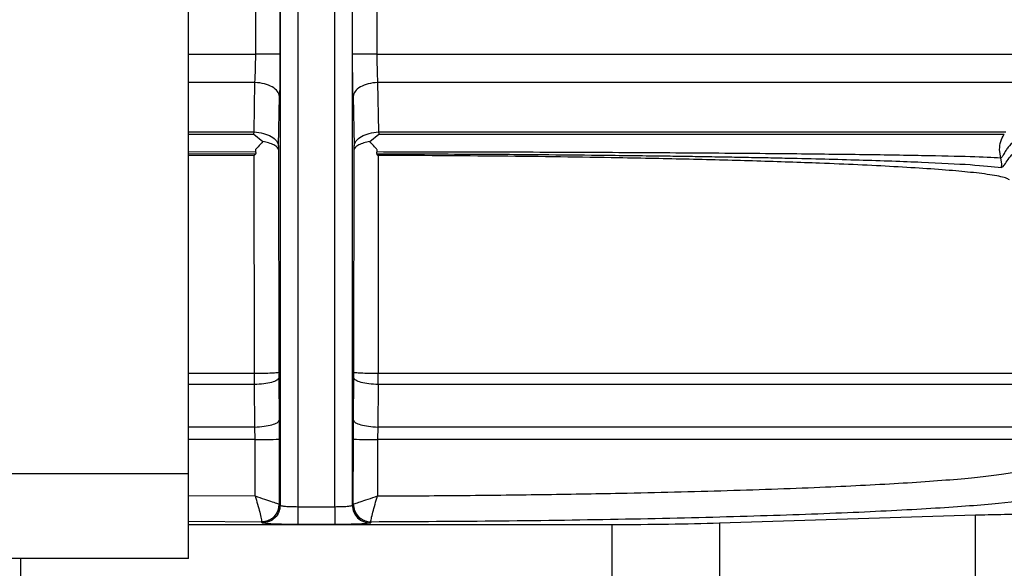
# Model space of a CAD drawing. Header units: inches. Extents: x 144.9 to 238.4, y 214.8 to 247.7.
# Tile 224 of 256: x 177.2709 to 177.4072, y 244.3813 to 244.4571. Entities that reach past the tile are written whole.
import ezdxf

# ---------------------------------------------------------------- set-up
doc = ezdxf.new("R2010")
doc.units = ezdxf.units.IN
doc.header["$LTSCALE"] = 0.25
doc.header["$MEASUREMENT"] = 0
doc.layers.add('ANNOTATIONS', color=1, linetype='Continuous')
doc.layers.add('MOTOR LH', color=7, linetype='Continuous')
doc.styles.add('ARIAL', font='arial.ttf', dxfattribs={"height": 0.09375})
doc.dimstyles.new('STANDARD$0', dxfattribs={"dimtxt": 0.09375, "dimasz": 0.09375, "dimexe": 0.03125, "dimexo": 0.046875, "dimgap": 0.09, "dimtad": 0, "dimtih": 1, "dimtoh": 1, "dimdec": 4, "dimzin": 0, "dimdsep": 46, "dimtxsty": 'ARIAL', "dimcen": 0.09, "dimadec": 0, "dimazin": 0, "dimtfac": 1, "dimtdec": 4, "dimtofl": 0, "dimtmove": 0, "dimatfit": 1, "dimfxl": 1, "dimtolj": 1, "dimtzin": 0, "dimarcsym": 0})

# ---------------------------------------------------------------- blocks, each defined once
blk = doc.blocks.new('*D36')
at = {"layer": 'ANNOTATIONS', "color": 0, "lineweight": -2, "transparency": 16777216}
for p, q in [((176.8454608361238, 244.7210665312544), (176.8454608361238, 245.6873671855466)), ((177.9860858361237, 243.5376739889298), (177.9860858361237, 245.6873671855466)), ((176.9392108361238, 245.6561171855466), (177.130663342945, 245.6561171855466)), ((177.8923358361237, 245.6561171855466), (177.7008833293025, 245.6561171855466))]:
    blk.add_line(p, q, dxfattribs=at)
at = {"layer": 'ANNOTATIONS', "color": 0, "transparency": 16777216}
for points in [[(176.9392108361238, 245.6717421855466), (176.9392108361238, 245.6404921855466), (176.8454608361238, 245.6561171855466)], [(177.8923358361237, 245.6717421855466), (177.8923358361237, 245.6404921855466), (177.9860858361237, 245.6561171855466)]]:
    blk.add_solid(points, dxfattribs=at)
at = {"layer": 'defpoints', "color": 0, "transparency": 16777216}
for p in [(176.8454608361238, 245.6561171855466), (176.8454608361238, 244.6741915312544), (177.9860858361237, 243.4907989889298)]:
    blk.add_point(p, dxfattribs=at)
at = {"layer": 'ANNOTATIONS', "color": 0, "transparency": 16777216, "insert": (177.4157733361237, 245.6561171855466), "char_height": 0.09375, "attachment_point": 5, "style": 'ARIAL'}
blk.add_mtext('\\A1;18 5/8"', dxfattribs=at)
blk = doc.blocks.new('*D38')
at = {"layer": 'ANNOTATIONS', "color": 0, "lineweight": -2, "transparency": 16777216}
for p, q in [((176.5571254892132, 244.7850832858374), (176.5571254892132, 246.0537298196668)), ((177.9860858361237, 243.5376739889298), (177.9860858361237, 246.0537298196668)), ((176.6508754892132, 246.0224798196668), (177.0672639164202, 246.0224798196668)), ((177.8923358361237, 246.0224798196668), (177.4759474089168, 246.0224798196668))]:
    blk.add_line(p, q, dxfattribs=at)
at = {"layer": 'ANNOTATIONS', "color": 0, "transparency": 16777216}
for points in [[(176.6508754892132, 246.0381048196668), (176.6508754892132, 246.0068548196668), (176.5571254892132, 246.0224798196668)], [(177.8923358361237, 246.0381048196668), (177.8923358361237, 246.0068548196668), (177.9860858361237, 246.0224798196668)]]:
    blk.add_solid(points, dxfattribs=at)
at = {"layer": 'defpoints', "color": 0, "transparency": 16777216}
for p in [(177.9860858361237, 246.0224798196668), (176.5571254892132, 244.7382082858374), (177.9860858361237, 243.4907989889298)]:
    blk.add_point(p, dxfattribs=at)
at = {"layer": 'ANNOTATIONS', "color": 0, "transparency": 16777216, "insert": (177.2716056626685, 246.0224798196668), "char_height": 0.09375, "attachment_point": 5, "style": 'ARIAL'}
blk.add_mtext('\\A1;24""', dxfattribs=at)

msp = doc.modelspace()

# ---------------------------------------------------------------- linework, layer by layer
at = {"layer": 'MOTOR LH'}
for p, q in [((177.2942814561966, 244.3826446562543), (177.2942814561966, 244.5807696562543)), ((177.3035775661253, 244.4523913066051), (177.3035775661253, 244.4715124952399)), ((177.3069405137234, 244.4722632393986), (177.3069405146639, 244.4523913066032)), ((177.3069613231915, 244.4722779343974), (177.3069613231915, 244.3899920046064)), ((177.3169696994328, 244.3899920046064), (177.316969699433, 244.4722779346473)), ((177.3169905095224, 244.4523913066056), (177.3169905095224, 244.4722632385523)), ((177.3203534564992, 244.4715124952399), (177.3203534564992, 244.4523913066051)), ((177.3094204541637, 244.4709862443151), (177.3094204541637, 244.3897954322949)), ((177.3145105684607, 244.3897954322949), (177.3145105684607, 244.4709862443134)), ((177.2942814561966, 244.4523913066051), (177.3035775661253, 244.4523913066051)), ((177.3203534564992, 244.4523913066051), (177.4131781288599, 244.4523913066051)), ((177.3034786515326, 244.4484789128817), (177.2942814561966, 244.4484789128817)), ((177.3033439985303, 244.4416277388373), (177.3034786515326, 244.4484789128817)), ((177.3204523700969, 244.448478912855), (177.3205870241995, 244.4416277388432)), ((177.4117610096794, 244.448478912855), (177.3204523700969, 244.448478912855)), ((177.3067309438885, 244.4396845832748), (177.3068814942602, 244.4465357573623)), ((177.3170495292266, 244.4465357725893), (177.317200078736, 244.4396845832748)), ((177.2942814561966, 244.4416277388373), (177.3033439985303, 244.4416277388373)), ((177.3033247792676, 244.4413095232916), (177.3033439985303, 244.4416277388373)), ((177.3205870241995, 244.4416277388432), (177.4074286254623, 244.4416277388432)), ((177.3205870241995, 244.4416277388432), (177.3206062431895, 244.4413095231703)), ((177.2942814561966, 244.4413095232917), (177.3033247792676, 244.4413095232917)), ((177.3033247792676, 244.4413095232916), (177.3045756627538, 244.4402928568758)), ((177.3193553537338, 244.4402928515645), (177.3206062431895, 244.4413095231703)), ((177.3206062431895, 244.4413095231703), (177.4072128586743, 244.4413095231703)), ((177.3035893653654, 244.4388527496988), (177.2942814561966, 244.4388361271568)), ((177.3067309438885, 244.4396845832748), (177.3067196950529, 244.4392015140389)), ((177.3067196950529, 244.4392015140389), (177.3067644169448, 244.4083995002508)), ((177.3171666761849, 244.4083994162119), (177.3172113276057, 244.4392015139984)), ((177.3172113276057, 244.4392015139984), (177.317200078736, 244.4396845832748)), ((177.4067450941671, 244.4380182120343), (177.4065552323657, 244.4391942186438)), ((177.3033844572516, 244.4383800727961), (177.2942814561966, 244.4383297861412)), ((177.3034225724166, 244.4082482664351), (177.3033844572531, 244.4383800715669)), ((177.30357839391, 244.4386116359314), (177.3033844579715, 244.4383800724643)), ((177.3205465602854, 244.4383800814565), (177.3203523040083, 244.438612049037)), ((177.3205465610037, 244.438380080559), (177.3205084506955, 244.4082482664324)), ((177.406867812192, 244.4372341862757), (177.4067450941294, 244.438018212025)), ((177.4068101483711, 244.4367044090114), (177.406867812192, 244.4372341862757)), ((177.2942814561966, 244.4082482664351), (177.3034225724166, 244.4082482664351)), ((177.3034159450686, 244.4066799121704), (177.3034225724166, 244.4082482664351)), ((177.3067644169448, 244.4083995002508), (177.3067685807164, 244.4076100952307)), ((177.3067685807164, 244.4076100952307), (177.306822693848, 244.4017424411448)), ((177.3171083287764, 244.4017424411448), (177.3171624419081, 244.4076100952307)), ((177.3171624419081, 244.4076100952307), (177.3171666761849, 244.4083994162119)), ((177.3205150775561, 244.4066799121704), (177.3205084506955, 244.4082482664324)), ((177.3205084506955, 244.4082482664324), (177.4108203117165, 244.4082482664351)), ((177.3034159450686, 244.4066799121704), (177.2942814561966, 244.4066799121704)), ((177.3034635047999, 244.4008122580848), (177.3034159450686, 244.4066799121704)), ((177.3205150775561, 244.4066799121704), (177.3204675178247, 244.4008122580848)), ((177.4092512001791, 244.4066799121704), (177.3205150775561, 244.4066799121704)), ((177.3034635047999, 244.4008122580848), (177.2942814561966, 244.4008122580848)), ((177.3034848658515, 244.3990682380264), (177.3034635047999, 244.4008122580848)), ((177.306822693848, 244.4017424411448), (177.3068353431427, 244.3991322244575)), ((177.3170956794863, 244.3991322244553), (177.3171083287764, 244.4017424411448)), ((177.3204675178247, 244.4008122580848), (177.320446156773, 244.3990682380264)), ((177.4107805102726, 244.4008122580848), (177.3204675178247, 244.4008122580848)), ((177.3034848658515, 244.3990682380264), (177.2942814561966, 244.3990682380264)), ((177.3034890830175, 244.3912765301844), (177.3034848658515, 244.3990682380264)), ((177.3068353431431, 244.3991322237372), (177.3068408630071, 244.3901366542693)), ((177.3170901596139, 244.390136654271), (177.3170956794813, 244.3991322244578)), ((177.320446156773, 244.3990682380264), (177.320441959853, 244.3912765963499)), ((177.4109521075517, 244.3990682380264), (177.320446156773, 244.3990682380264)), ((177.1475314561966, 244.3943634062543), (177.2942814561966, 244.3943634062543)), ((177.2942814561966, 244.3913457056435), (177.3034890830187, 244.3912765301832)), ((177.3068408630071, 244.3901366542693), (177.3068432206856, 244.3901319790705)), ((177.3068432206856, 244.3901319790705), (177.3069613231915, 244.3899920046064)), ((177.3094204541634, 244.3897954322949), (177.3145105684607, 244.3897954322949)), ((177.316969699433, 244.3899920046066), (177.3170878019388, 244.3901319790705)), ((177.3170878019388, 244.3901319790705), (177.3170901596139, 244.390136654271)), ((177.3677758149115, 244.387540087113), (177.4032368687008, 244.3886547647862)), ((177.4032368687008, 244.3795891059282), (177.4032368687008, 244.3886547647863)), ((177.3043840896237, 244.387673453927), (177.2942814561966, 244.3877421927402)), ((177.2942814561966, 244.3873326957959), (177.3528932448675, 244.3873326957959)), ((177.3043840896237, 244.3876734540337), (177.3043918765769, 244.3876877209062)), ((177.3045021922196, 244.3875334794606), (177.3043840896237, 244.387673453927)), ((177.3145105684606, 244.3873369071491), (177.3094204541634, 244.3873369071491)), ((177.3195469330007, 244.387673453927), (177.3194288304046, 244.3875334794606)), ((177.3195469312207, 244.3876734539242), (177.3195391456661, 244.3876876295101)), ((177.3528932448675, 244.3873326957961), (177.3528932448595, 244.3778536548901)), ((177.3677758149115, 244.387540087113), (177.3677758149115, 244.3783507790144)), ((177.2942814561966, 244.3826446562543), (177.1475314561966, 244.3826446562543)), ((177.2710377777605, 244.3826446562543), (177.2710377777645, 244.3778536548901))]:
    msp.add_line(p, q, dxfattribs=at)
for centre, radius, start, end in [((177.3041989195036, 244.4494306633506), 0.05036748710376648, 269.1876975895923, 273.0004477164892), ((177.3197321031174, 244.4494306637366), 0.05036748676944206, 266.9995522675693, 270.8123024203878), ((177.304380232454, 244.390136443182), 0.002462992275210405, 270.0897301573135, 359.8961528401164), ((177.3195507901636, 244.3901364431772), 0.002462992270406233, 180.1038471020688, 269.9102700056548)]:
    msp.add_arc(centre, radius, start, end, dxfattribs=at)
for points, knots in [([(177.3034786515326, 244.4484789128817), (177.3035073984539, 244.4490944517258), (177.3035645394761, 244.4503179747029), (177.3035732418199, 244.4517030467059), (177.3035775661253, 244.4523913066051)], [0, 0, 0, 0, 0.503087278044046, 1, 1, 1, 1]), ([(177.306940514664, 244.4523913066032), (177.3069379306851, 244.4513610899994), (177.3069327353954, 244.4492897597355), (177.3068986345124, 244.4474569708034), (177.3068814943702, 244.44653575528)], [0, 0, 0, 0, 0.4973695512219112, 1, 1, 1, 1]), ([(177.3170495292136, 244.4465357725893), (177.3170323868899, 244.4474569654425), (177.3169982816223, 244.4492897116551), (177.3169930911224, 244.4513610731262), (177.3169905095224, 244.4523913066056)], [0, 0, 0, 0, 0.5026297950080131, 1, 1, 1, 1]), ([(177.3203534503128, 244.4523913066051), (177.3203577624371, 244.4517030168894), (177.320366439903, 244.4503179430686), (177.3204236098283, 244.4490944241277), (177.3204523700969, 244.448478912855)], [0, 0, 0, 0, 0.4969335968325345, 1, 1, 1, 1]), ([(177.3068814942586, 244.4465357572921), (177.3068184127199, 244.4467749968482), (177.306692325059, 244.4472531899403), (177.305918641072, 244.4478729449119), (177.3048111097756, 244.4483274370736), (177.3039229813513, 244.4484284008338), (177.3034786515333, 244.4484789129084)], [0, 0, 0, 0, 0.2501495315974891, 0.4999999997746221, 0.7498504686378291, 1, 1, 1, 1]), ([(177.3204523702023, 244.4484789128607), (177.3200080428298, 244.4484284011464), (177.31911991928, 244.4483274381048), (177.3180123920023, 244.4478729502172), (177.3172387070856, 244.4472532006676), (177.3171126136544, 244.4467750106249), (177.3170495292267, 244.4465357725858)], [0, 0, 0, 0, 0.2501495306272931, 0.5000000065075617, 0.7498504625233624, 1, 1, 1, 1]), ([(177.3033439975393, 244.4416277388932), (177.303786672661, 244.4415764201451), (177.3046714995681, 244.4414738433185), (177.3057733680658, 244.4410189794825), (177.3065428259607, 244.4404002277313), (177.3066682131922, 244.4399232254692), (177.3067309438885, 244.4396845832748)], [0, 0, 0, 0, 0.250147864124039, 0.5000000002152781, 0.7498521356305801, 1, 1, 1, 1]), ([(177.317200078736, 244.4396845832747), (177.3172628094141, 244.4399232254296), (177.3173881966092, 244.4404002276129), (177.3181576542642, 244.4410189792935), (177.3192595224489, 244.4414738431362), (177.3201443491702, 244.4415764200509), (177.3205870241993, 244.4416277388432)], [0, 0, 0, 0, 0.2501478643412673, 0.499999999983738, 0.7498521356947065, 1, 1, 1, 1]), ([(177.3045756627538, 244.4402928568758), (177.3043478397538, 244.440057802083), (177.3040051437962, 244.4397042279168), (177.3036757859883, 244.4393222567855), (177.3035653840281, 244.4391942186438)], [0, 0, 0, 0, 0.6647962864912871, 1, 1, 1, 1]), ([(177.3067196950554, 244.4392015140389), (177.3067196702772, 244.4392017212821), (177.3067194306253, 244.439203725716), (177.3067185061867, 244.4392109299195), (177.3067142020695, 244.4392377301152), (177.3066859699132, 244.4393402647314), (177.3065428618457, 244.4395423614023), (177.3061214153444, 244.4398288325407), (177.3054417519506, 244.4401035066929), (177.3048482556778, 244.4402331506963), (177.3045744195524, 244.4402929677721)], [0, 0, 0, 0, 0.0005155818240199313, 0.004986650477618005, 0.01777088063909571, 0.06672384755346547, 0.2579558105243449, 0.512788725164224, 0.7752032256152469, 1, 1, 1, 1]), ([(177.319356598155, 244.4402929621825), (177.3190829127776, 244.4402331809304), (177.3184897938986, 244.4401036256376), (177.3178100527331, 244.4398291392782), (177.3173884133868, 244.4395424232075), (177.3172451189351, 244.4393403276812), (177.3172168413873, 244.4392378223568), (177.3172125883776, 244.4392113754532), (177.3172116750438, 244.4392043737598), (177.3172114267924, 244.4392023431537), (177.3172113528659, 244.439201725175), (177.3172113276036, 244.4392015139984)], [0, 0, 0, 0, 0.2246692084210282, 0.4868931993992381, 0.7419014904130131, 0.9331577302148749, 0.9821581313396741, 0.9949749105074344, 0.9984614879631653, 0.9994742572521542, 1, 1, 1, 1]), ([(177.320365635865, 244.4391942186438), (177.3202578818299, 244.4393194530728), (177.3199289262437, 244.4397017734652), (177.3195859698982, 244.4400551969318), (177.3193553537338, 244.4402928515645)], [0, 0, 0, 0, 0.327564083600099, 1, 1, 1, 1]), ([(177.408576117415, 244.4403435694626), (177.4082791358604, 244.4400668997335), (177.4078338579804, 244.4396520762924), (177.4074587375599, 244.4391057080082), (177.4072978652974, 244.4388465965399), (177.407223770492, 244.4387189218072), (177.4070833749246, 244.4384733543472), (177.4069033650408, 244.4381123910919), (177.406793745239, 244.4380471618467), (177.406745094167, 244.4380182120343)], [0, 0, 0, 0, 0.296480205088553, 0.4445261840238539, 0.540075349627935, 0.5686287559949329, 0.5844665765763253, 0.8155794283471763, 0.9999999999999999, 0.9999999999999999, 0.9999999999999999, 0.9999999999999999]), ([(177.3035653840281, 244.4391942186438), (177.3035540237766, 244.4391668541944), (177.3035317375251, 244.4391131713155), (177.3035269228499, 244.4390246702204), (177.303545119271, 244.4389355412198), (177.3035741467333, 244.438881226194), (177.3035893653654, 244.4388527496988)], [0, 0, 0, 0, 0.2464426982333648, 0.4834650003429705, 0.7291890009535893, 1, 1, 1, 1]), ([(177.3035784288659, 244.4386116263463), (177.3035907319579, 244.4386285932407), (177.303614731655, 244.4386616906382), (177.3036273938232, 244.4387237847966), (177.303619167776, 244.4387895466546), (177.3035997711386, 244.4388306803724), (177.3035893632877, 244.4388527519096)], [0, 0, 0, 0, 0.2414073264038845, 0.470914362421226, 0.7161031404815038, 1, 1, 1, 1]), ([(177.3203415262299, 244.4388524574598), (177.3203311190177, 244.4388304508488), (177.3203117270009, 244.4387894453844), (177.3203034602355, 244.4387238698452), (177.3203160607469, 244.4386619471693), (177.3203399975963, 244.4386289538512), (177.3203522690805, 244.4386120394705)], [0, 0, 0, 0, 0.2840006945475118, 0.5291855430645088, 0.7586318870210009, 0.9999999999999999, 0.9999999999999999, 0.9999999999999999, 0.9999999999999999]), ([(177.3203415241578, 244.438852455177), (177.3203569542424, 244.4388808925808), (177.320386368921, 244.4389351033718), (177.3204048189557, 244.4390243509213), (177.320399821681, 244.4391130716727), (177.320377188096, 244.4391667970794), (177.320365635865, 244.4391942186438)], [0, 0, 0, 0, 0.2707690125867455, 0.516172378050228, 0.7530533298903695, 1, 1, 1, 1]), ([(177.406745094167, 244.4380182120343), (177.4055257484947, 244.4380764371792), (177.4031446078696, 244.4381901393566), (177.3973010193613, 244.4383193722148), (177.3917771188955, 244.4384127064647), (177.387264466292, 244.4384766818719), (177.3824190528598, 244.4385354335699), (177.3751028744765, 244.4386119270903), (177.3646487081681, 244.4386971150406), (177.3504998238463, 244.4387760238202), (177.3356431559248, 244.4388308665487), (177.3254036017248, 244.4388453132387), (177.3203415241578, 244.438852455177)], [0, 0, 0, 0, 0.1346083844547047, 0.2628635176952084, 0.3246659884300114, 0.3848832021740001, 0.4435169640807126, 0.5005688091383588, 0.6295664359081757, 0.7557997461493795, 0.8792759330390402, 1, 1, 1, 1]), ([(177.406810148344, 244.4367044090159), (177.4069143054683, 244.4367526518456), (177.4071108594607, 244.4368436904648), (177.4075583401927, 244.4375773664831), (177.4081656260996, 244.4384278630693), (177.4087755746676, 244.4389730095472), (177.4090670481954, 244.4392335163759)], [0, 0, 0, 0, 0.2947524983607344, 0.5562248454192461, 0.7879350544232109, 1, 1, 1, 1]), ([(177.2942814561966, 244.4385789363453), (177.295465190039, 244.4385847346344), (177.2985370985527, 244.4385997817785), (177.3016593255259, 244.4386071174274), (177.3035784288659, 244.4386116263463)], [0, 0, 0, 0, 0.3853415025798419, 0.9999999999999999, 0.9999999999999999, 0.9999999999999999, 0.9999999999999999]), ([(177.3203522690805, 244.4386120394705), (177.3221152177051, 244.4386075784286), (177.3263391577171, 244.4385968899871), (177.3336540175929, 244.4385640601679), (177.341848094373, 244.4385100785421), (177.3504765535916, 244.4384315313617), (177.3569458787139, 244.4383554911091), (177.361773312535, 244.4382885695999), (177.3648434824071, 244.4382423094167), (177.3679478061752, 244.4381914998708), (177.3710627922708, 244.4381360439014), (177.374169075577, 244.4380758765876), (177.3798218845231, 244.4379566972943), (177.3876026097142, 244.4377577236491), (177.3962006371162, 244.437452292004), (177.4031622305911, 244.4370983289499), (177.4055698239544, 244.4368383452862), (177.4068101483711, 244.4367044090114)], [0, 0, 0, 0, 0.04195510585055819, 0.1005224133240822, 0.1759682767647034, 0.242876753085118, 0.3188877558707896, 0.3463982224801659, 0.3750710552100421, 0.4048649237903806, 0.4355465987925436, 0.4671254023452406, 0.4996433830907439, 0.614338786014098, 0.7362927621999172, 0.8641454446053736, 0.9999999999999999, 0.9999999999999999, 0.9999999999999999, 0.9999999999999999]), ([(177.4079124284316, 244.4349978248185), (177.407776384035, 244.4350843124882), (177.4075143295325, 244.4352509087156), (177.4065424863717, 244.4354887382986), (177.4052883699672, 244.4357055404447), (177.403812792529, 244.4359011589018), (177.4022169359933, 244.4360756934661), (177.3999325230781, 244.4362896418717), (177.3966770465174, 244.4365391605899), (177.3921088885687, 244.4368185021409), (177.3871087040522, 244.4370701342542), (177.3808764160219, 244.4373330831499), (177.373169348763, 244.4375961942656), (177.3637964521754, 244.4378462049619), (177.3520619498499, 244.4380860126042), (177.3376881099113, 244.4382903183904), (177.3262285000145, 244.4383503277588), (177.3205465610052, 244.4383800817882)], [0, 0, 0, 0, 0.0511230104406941, 0.0984753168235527, 0.1420577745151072, 0.181871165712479, 0.2179162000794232, 0.2501935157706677, 0.3170453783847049, 0.3810118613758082, 0.4420943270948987, 0.5002940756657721, 0.5860698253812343, 0.6693927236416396, 0.7502658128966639, 0.8761760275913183, 1, 1, 1, 1]), ([(177.3067685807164, 244.4076100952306), (177.3067050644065, 244.4074967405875), (177.3065781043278, 244.4072701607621), (177.3058169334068, 244.4069754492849), (177.3047291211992, 244.4067571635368), (177.3038538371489, 244.4067056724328), (177.3034159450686, 244.4066799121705)], [0, 0, 0, 0, 0.250142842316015, 0.5000000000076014, 0.7498571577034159, 1, 1, 1, 1]), ([(177.3034225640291, 244.4082482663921), (177.3038590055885, 244.4082525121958), (177.3047313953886, 244.4082609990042), (177.3058148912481, 244.4082965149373), (177.3065734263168, 244.4083443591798), (177.3067007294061, 244.4083811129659), (177.3067644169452, 244.408399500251)], [0, 0, 0, 0, 0.2501413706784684, 0.5000000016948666, 0.7498586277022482, 1, 1, 1, 1]), ([(177.320515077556, 244.4066799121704), (177.3200771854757, 244.4067056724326), (177.3192019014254, 244.4067571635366), (177.3181140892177, 244.4069754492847), (177.3173529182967, 244.407270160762), (177.317225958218, 244.4074967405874), (177.3171624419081, 244.4076100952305)], [0, 0, 0, 0, 0.2501428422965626, 0.4999999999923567, 0.7498571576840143, 1, 1, 1, 1]), ([(177.3171666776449, 244.4083994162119), (177.3172305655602, 244.4083810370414), (177.317358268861, 244.4083442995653), (177.3181168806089, 244.4082964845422), (177.3192001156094, 244.4082609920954), (177.3200721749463, 244.408252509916), (177.3205084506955, 244.4082482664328)], [0, 0, 0, 0, 0.2501417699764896, 0.4999995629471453, 0.7498586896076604, 1, 1, 1, 1]), ([(177.3034635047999, 244.4008122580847), (177.3039020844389, 244.4008378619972), (177.3047787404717, 244.4008890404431), (177.3058688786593, 244.4011072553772), (177.3066317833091, 244.4014021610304), (177.3067590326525, 244.4016289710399), (177.306822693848, 244.4017424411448)], [0, 0, 0, 0, 0.250143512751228, 0.4999999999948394, 0.7498564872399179, 1, 1, 1, 1]), ([(177.3171083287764, 244.4017424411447), (177.317171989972, 244.4016289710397), (177.3172992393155, 244.4014021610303), (177.3180621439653, 244.4011072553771), (177.3191522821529, 244.4008890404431), (177.3200289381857, 244.4008378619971), (177.3204675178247, 244.4008122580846)], [0, 0, 0, 0, 0.2501435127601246, 0.500000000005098, 0.7498564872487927, 1, 1, 1, 1]), ([(177.3204419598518, 244.3912765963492), (177.3242623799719, 244.3912962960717), (177.3319433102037, 244.3913359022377), (177.3432194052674, 244.3914683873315), (177.3531220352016, 244.3916363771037), (177.3616689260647, 244.391828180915), (177.3689737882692, 244.3920279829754), (177.3759841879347, 244.3922591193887), (177.38236755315, 244.3925116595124), (177.3881528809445, 244.3927846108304), (177.3933659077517, 244.3930764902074), (177.3981617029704, 244.3933999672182), (177.4022170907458, 244.3937386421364), (177.4055785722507, 244.3940942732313), (177.4080520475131, 244.3944425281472), (177.4099534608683, 244.3948149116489), (177.4105491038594, 244.395063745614), (177.41087374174, 244.3951993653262)], [0, 0, 0, 0, 0.08242030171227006, 0.1657054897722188, 0.2498566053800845, 0.3104048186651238, 0.3722505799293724, 0.435394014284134, 0.4998351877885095, 0.5583385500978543, 0.6195157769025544, 0.6833663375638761, 0.7498896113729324, 0.8097985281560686, 0.8749406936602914, 0.9318400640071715, 1, 1, 1, 1]), ([(177.3034890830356, 244.3912765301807), (177.3039386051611, 244.3911270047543), (177.3048244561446, 244.3908323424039), (177.3059141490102, 244.3904633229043), (177.3066630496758, 244.3902084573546), (177.306783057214, 244.3901599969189), (177.3068408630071, 244.3901366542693)], [0, 0, 0, 0, 0.262751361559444, 0.517791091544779, 0.7677273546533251, 0.9999999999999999, 0.9999999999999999, 0.9999999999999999, 0.9999999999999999]), ([(177.3034890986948, 244.3912765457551), (177.303608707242, 244.3908865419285), (177.3038528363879, 244.3900905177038), (177.3041586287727, 244.3889752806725), (177.3043353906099, 244.3882278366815), (177.3044051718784, 244.3878147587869), (177.304396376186, 244.3877306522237), (177.3043918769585, 244.3876876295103)], [0, 0, 0, 0, 0.2242295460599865, 0.4576676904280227, 0.7128351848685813, 0.8531076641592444, 1, 1, 1, 1]), ([(177.3170901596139, 244.390136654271), (177.3171479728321, 244.390159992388), (177.3172679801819, 244.3902084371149), (177.3180168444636, 244.3904633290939), (177.3191065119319, 244.3908323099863), (177.3199924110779, 244.3911270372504), (177.3204419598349, 244.3912765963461)], [0, 0, 0, 0, 0.2322876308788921, 0.4821773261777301, 0.7372313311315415, 1, 1, 1, 1]), ([(177.319539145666, 244.3876876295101), (177.3195347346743, 244.3877306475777), (177.3195261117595, 244.3878147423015), (177.3195961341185, 244.3882277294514), (177.3197730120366, 244.3889750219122), (177.3200786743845, 244.3900902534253), (177.3203224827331, 244.3908864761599), (177.3204419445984, 244.3912766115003)], [0, 0, 0, 0, 0.1468839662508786, 0.2871390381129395, 0.5422797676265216, 0.7757250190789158, 1, 1, 1, 1]), ([(177.4145345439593, 244.3916030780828), (177.4137723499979, 244.3913526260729), (177.4122474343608, 244.3908515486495), (177.4059288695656, 244.3901360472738), (177.3968739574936, 244.3894757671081), (177.3850727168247, 244.3888927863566), (177.3709779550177, 244.3884044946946), (177.3550136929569, 244.3880298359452), (177.3377157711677, 244.3877683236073), (177.3256032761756, 244.3877050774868), (177.3195469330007, 244.387673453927)], [0, 0, 0, 0, 0.1249224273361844, 0.2499313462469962, 0.3749626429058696, 0.4999983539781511, 0.6250828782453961, 0.7501532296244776, 0.8750746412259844, 1, 1, 1, 1]), ([(177.3068408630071, 244.3901366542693), (177.3068072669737, 244.3898299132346), (177.3067555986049, 244.3893581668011), (177.3064497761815, 244.3887900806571), (177.3061339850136, 244.3883987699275), (177.3057423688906, 244.3880826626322), (177.3051732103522, 244.3877757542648), (177.3046997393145, 244.3877223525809), (177.3043918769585, 244.3876876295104)], [0, 0, 0, 0, 0.2395603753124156, 0.3684272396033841, 0.5000001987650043, 0.6315731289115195, 0.7604399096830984, 1, 1, 1, 1]), ([(177.3069613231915, 244.3899920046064), (177.3069809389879, 244.3899763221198), (177.3070178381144, 244.3899468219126), (177.3072544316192, 244.3898986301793), (177.3077106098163, 244.3898462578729), (177.3084841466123, 244.3898043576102), (177.3091138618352, 244.3897983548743), (177.3094204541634, 244.3897954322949)], [0, 0, 0, 0, 0.1527783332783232, 0.2873901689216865, 0.5013141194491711, 0.7572025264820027, 1, 1, 1, 1]), ([(177.3145105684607, 244.3897954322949), (177.3148171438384, 244.3897983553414), (177.3154468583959, 244.3898043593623), (177.3162203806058, 244.3898462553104), (177.3166765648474, 244.3898986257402), (177.3169131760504, 244.3899468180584), (177.3169500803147, 244.3899763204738), (177.3169696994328, 244.3899920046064)], [0, 0, 0, 0, 0.2427842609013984, 0.4986857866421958, 0.7125887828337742, 0.8472058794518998, 0.9999999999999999, 0.9999999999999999, 0.9999999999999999, 0.9999999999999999]), ([(177.3170901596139, 244.390136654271), (177.3171237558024, 244.3898299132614), (177.3171754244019, 244.3893581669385), (177.317481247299, 244.3887900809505), (177.3177970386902, 244.3883987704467), (177.3181886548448, 244.3880826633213), (177.3187578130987, 244.3877757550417), (177.3192312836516, 244.387722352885), (177.319539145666, 244.3876876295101)], [0, 0, 0, 0, 0.2395605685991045, 0.3684274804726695, 0.5000004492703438, 0.6315733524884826, 0.7604400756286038, 1, 1, 1, 1]), ([(177.4032368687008, 244.3886547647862), (177.4043743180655, 244.3886846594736), (177.4066491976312, 244.3887444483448), (177.4093351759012, 244.388753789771), (177.4106781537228, 244.3887584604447)], [0, 0, 0, 0, 0.5000042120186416, 1, 1, 1, 1]), ([(177.3094204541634, 244.3873369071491), (177.3087911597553, 244.3873398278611), (177.3075296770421, 244.3873456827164), (177.3059242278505, 244.3873908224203), (177.3047786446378, 244.3874556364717), (177.3045942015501, 244.3875075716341), (177.3045021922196, 244.3875334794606)], [0, 0, 0, 0, 0.249428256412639, 0.5000035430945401, 0.7505770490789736, 1, 1, 1, 1]), ([(177.3194288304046, 244.3875334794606), (177.3193368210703, 244.3875075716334), (177.3191523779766, 244.3874556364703), (177.3180067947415, 244.387390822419), (177.3164013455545, 244.3873456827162), (177.3151398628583, 244.387339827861), (177.3145105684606, 244.3873369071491)], [0, 0, 0, 0, 0.2494229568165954, 0.49999646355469, 0.750571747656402, 1, 1, 1, 1]), ([(177.3528932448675, 244.3873326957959), (177.3555792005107, 244.3873420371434), (177.3609511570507, 244.3873607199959), (177.3655009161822, 244.3874802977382), (177.3677758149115, 244.387540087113)], [0, 0, 0, 0, 0.4999957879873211, 1, 1, 1, 1])]:
    msp.add_open_spline(points, degree=3, knots=knots, dxfattribs=at)
for points in [[(177.3069405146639, 244.4523913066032), (177.3068779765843, 244.4523913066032), (177.3067529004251, 244.4523913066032), (177.3059822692, 244.4523913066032), (177.3048951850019, 244.4523913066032), (177.3040167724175, 244.4523913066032), (177.3035775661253, 244.4523913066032)], [(177.3203534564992, 244.4523913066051), (177.3199142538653, 244.4523913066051), (177.3190358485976, 244.4523913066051), (177.3179487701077, 244.4523913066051), (177.3171781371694, 244.4523913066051), (177.3170530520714, 244.4523913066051), (177.3169905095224, 244.4523913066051)], [(177.4065552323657, 244.4391942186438), (177.406584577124, 244.4395723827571), (177.4066432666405, 244.4403287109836), (177.407022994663, 244.4409825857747), (177.4072128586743, 244.4413095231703)], [(177.3069613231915, 244.3899920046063), (177.3069239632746, 244.389670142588), (177.306849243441, 244.3890264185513), (177.3062803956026, 244.3882142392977), (177.305468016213, 244.3876455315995), (177.3048241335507, 244.3875708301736), (177.3045021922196, 244.3875334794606)], [(177.3094204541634, 244.3897954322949), (177.3094204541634, 244.389481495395), (177.3094204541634, 244.3888536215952), (177.3094204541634, 244.38805417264), (177.3094204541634, 244.3874808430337), (177.3094204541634, 244.3873848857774), (177.3094204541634, 244.3873369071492)], [(177.3145105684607, 244.3897954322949), (177.3145105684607, 244.389481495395), (177.3145105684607, 244.3888536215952), (177.3145105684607, 244.38805417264), (177.3145105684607, 244.3874808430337), (177.3145105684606, 244.3873848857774), (177.3145105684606, 244.3873369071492)], [(177.3169696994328, 244.3899920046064), (177.3170070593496, 244.389670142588), (177.3170817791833, 244.3890264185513), (177.3176506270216, 244.3882142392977), (177.3184630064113, 244.3876455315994), (177.3191068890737, 244.3875708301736), (177.3194288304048, 244.3875334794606)]]:
    msp.add_open_spline(points, degree=3, dxfattribs=at)

# ---------------------------------------------------------------- dimensions: what is measured, and where the dimension line sits
at = {"layer": 'ANNOTATIONS'}
for base, p1, p2, text, picture, middle in [((177.9860858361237, 246.0224798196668), (176.5571254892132, 244.7382082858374), (177.9860858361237, 243.4907989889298), '24""', '*D38', (177.2716056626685, 246.0224798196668)), ((176.8454608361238, 245.6561171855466), (177.9860858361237, 243.4907989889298), (176.8454608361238, 244.6741915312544), '18 5/8"', '*D36', (177.4157733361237, 245.6561171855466))]:
    dim = msp.add_linear_dim(base=base, p1=p1, p2=p2, text=text, dimstyle='STANDARD$0', dxfattribs=at)
    dim.commit()
    dim.dimension.update_dxf_attribs({"geometry": picture, "text_midpoint": middle, "dimtype": 160})

doc.saveas('drawing.dxf')
